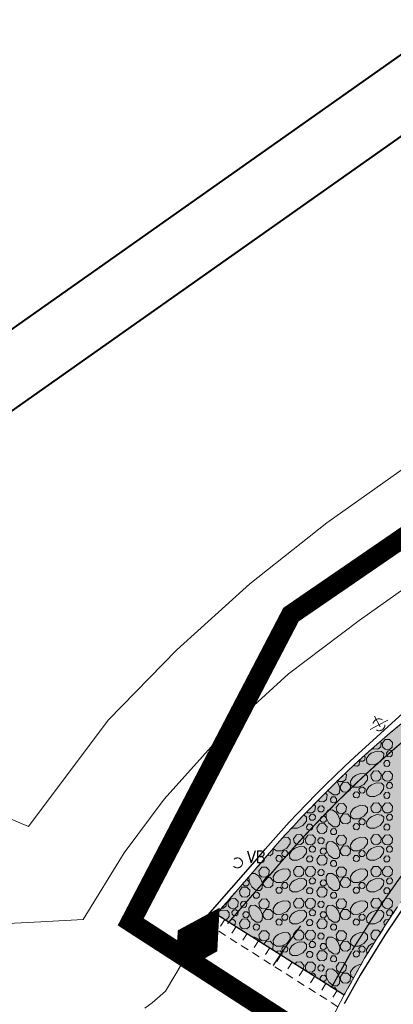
# Model space of a CAD drawing. Header units: metres. Extents: x 148425 to 149111, y 486065 to 486671.
# Tile 19 of 81: x 148519 to 148547, y 486322 to 486396. Entities that reach past the tile are written whole.
import ezdxf

# ---------------------------------------------------------------- set-up
doc = ezdxf.new("R2010")
doc.units = ezdxf.units.M
doc.header["$MEASUREMENT"] = 0
doc.linetypes.add('1-3 (0.10)', pattern=[4, 1, -3])
doc.linetypes.add('DGN Style 2', pattern=[1, 0.6, -0.4])
for name, color, linetype, lineweight in [('BWR-nieuw-belijning-1-3 streep dik 100', 51, '1-3 (0.10)', 0), ('BWR-verw-asfalt zagen_GV', 6, 'zaagsnede', 30), ('BWR-verw-drain ø 80', 60, 'drainagew', 30), ('BWR-verw-situatie', 214, 'DGN Style 2', 13), ('N-WE-VW-MARKERING_DREMPEL-G', 7, 'Continuous', 30), ('TOP-L-topo objecten vlak', 7, 'Continuous', 0), ('WVB-alg-onderhoek', 7, 'Continuous', 30), ('WVB-alg-werkgrens', 6, 'Continuous', 53), ('WVB-pen-dik 013', 1, 'Continuous', 0), ('WVB-raster-20%', 254, 'Continuous', 30)]:
    doc.layers.add(name, color=color, linetype=linetype, lineweight=lineweight)
doc.styles.add('Style-STANDARD', font='STANDARD.shx')
doc.styles.add('Style-WORKING', font='WORKING.shx')
doc.linetypes.add('drainagew', pattern='A,2.1,["V",Style-WORKING,S=0.700002,R=0,X=-0.228,Y=-0.367],2.9,-0.32,0.02,-0.32,0.4,-0.32,0.05,-0.32', length=6.75)
doc.linetypes.add('zaagsnede', pattern='A,-0.15,[15,dgnlstyle-CivielV8i.shx,S=0.002381,R=0,X=0,Y=0],-0.15', length=0.3)

# ---------------------------------------------------------------- blocks, each defined once
blk = doc.blocks.new('14_1')
at = {"color": 0, "linetype": 'ByBlock', "lineweight": -2}
blk.add_circle((0, 0), 0.25, dxfattribs=at)
at = {"color": 0, "linetype": 'ByBlock', "lineweight": -2, "style": 'Style-STANDARD'}
blk.add_text('VB', height=0.6, dxfattribs=at).set_placement((0.483, 0))
blk = doc.blocks.new('VMAST')
at = {"layer": 'BWR-verw-situatie'}
for p, q in [((0, 0), (0, 0.497)), ((-0.484, 0), (0.466, 0.001)), ((0, 0), (0, -0.503))]:
    blk.add_line(p, q, dxfattribs=at)
blk.add_circle((0, 0), 0.3, dxfattribs=at)

msp = doc.modelspace()

# ---------------------------------------------------------------- hatches: boundary and pattern name
at = {"layer": 'WVB-raster-20%', "linetype": 'Continuous', "lineweight": 0}
msp.add_hatch(color=256, dxfattribs=at).paths.add_polyline_path([(148533.282, 486328.506), (148542.896, 486322.419), (148542.892, 486322.421), (148544.421, 486325.181), (148546.054, 486327.762), (148546.882, 486329.013), (148547.738, 486330.245), (148548.621, 486331.456), (148549.521, 486332.632), (148550.449, 486333.789), (148551.401, 486334.925), (148552.377, 486336.041), (148553.375, 486337.138), (148554.393, 486338.216), (148555.43, 486339.275), (148556.497, 486340.325), (148557.585, 486341.355), (148558.694, 486342.365), (148559.822, 486343.352), (148560.969, 486344.318), (148562.134, 486345.261), (148563.317, 486346.181), (148564.517, 486347.077), (148573.278, 486353.429), (148578.585, 486357.139), (148574.733, 486362.601), (148561.632, 486353.285), (148552.063, 486346.543), (148550.539, 486345.454), (148549.684, 486344.812), (148548.837, 486344.158), (148548, 486343.493), (148547.171, 486342.817), (148546.351, 486342.13), (148545.54, 486341.432), (148544.74, 486340.724), (148543.949, 486340.006), (148543.217, 486339.324), (148542.494, 486338.632), (148541.78, 486337.931), (148541.074, 486337.222), (148540.377, 486336.504), (148539.687, 486335.78), (148539.072, 486335.12), (148538.464, 486334.454), (148537.863, 486333.781), (148537.269, 486333.103), (148536.681, 486332.418)], flags=0)

# ---------------------------------------------------------------- linework, layer by layer
at = {"layer": 'BWR-nieuw-belijning-1-3 streep dik 100', "color": 7, "const_width": 0.1, "flags": 128}
for points in [[(148577.949, 486358.049), (148572.634, 486354.333), (148563.859, 486347.971), (148562.644, 486347.064), (148561.444, 486346.131), (148560.262, 486345.174), (148559.099, 486344.194), (148557.955, 486343.193), (148556.83, 486342.168), (148555.726, 486341.124), (148554.644, 486340.059), (148553.593, 486338.985), (148552.561, 486337.893), (148551.549, 486336.78), (148550.558, 486335.647), (148549.591, 486334.493), (148548.647, 486333.317), (148547.732, 486332.12), (148546.834, 486330.889), (148545.963, 486329.636), (148545.122, 486328.365), (148543.483, 486325.774)], [(148534.12, 486327.778), (148537.521, 486331.692), (148538.108, 486332.376), (148538.694, 486333.046), (148539.288, 486333.71), (148539.888, 486334.367), (148540.495, 486335.019), (148541.177, 486335.735), (148541.866, 486336.444), (148542.562, 486337.143), (148543.267, 486337.835), (148543.979, 486338.517), (148544.7, 486339.189), (148545.481, 486339.897), (148546.27, 486340.596), (148547.069, 486341.284), (148547.878, 486341.961), (148548.696, 486342.628), (148549.521, 486343.284), (148550.356, 486343.929), (148551.195, 486344.559), (148552.708, 486345.64)], [(148543.451, 486325.719), (148541.921, 486322.959)]]:
    msp.add_lwpolyline(points, dxfattribs=at)
at = {"layer": 'BWR-verw-asfalt zagen_GV', "linetype": 'zaagsnede'}
msp.add_line((148533.282, 486328.506), (148542.896, 486322.419), dxfattribs=at)
at = {"layer": 'BWR-verw-drain ø 80', "linetype": 'drainagew', "ltscale": 2.5, "flags": 128}
for points in [[(148596.266, 486369.117), (148578.743, 486356.723), (148563.976, 486346.242), (148561.521, 486344.319), (148558.7, 486341.894), (148555.809, 486339.141), (148553.772, 486337.013), (148552.603, 486335.61), (148550.251, 486332.904), (148547.758, 486329.592), (148545.938, 486326.911), (148544.092, 486323.91), (148542.892, 486321.749)], [(148532.302, 486328.018), (148536.363, 486332.693), (148536.952, 486333.378), (148537.548, 486334.059), (148538.152, 486334.735), (148538.763, 486335.405), (148539.381, 486336.068), (148540.074, 486336.795), (148540.775, 486337.516), (148541.484, 486338.229), (148542.202, 486338.934), (148542.929, 486339.629), (148543.665, 486340.315), (148547.584, 486343.873)]]:
    msp.add_lwpolyline(points, dxfattribs=at)
at = {"layer": 'BWR-verw-situatie'}
for p, q in [((148533.282, 486328.506), (148532.707, 486327.686)), ((148533.282, 486328.506), (148542.896, 486322.419)), ((148542.419, 486321.537), (148532.707, 486327.686)), ((148533.914, 486328.106), (148533.379, 486327.261)), ((148534.759, 486327.571), (148534.224, 486326.726)), ((148535.604, 486327.036), (148535.069, 486326.191)), ((148536.449, 486326.501), (148535.914, 486325.656)), ((148537.294, 486325.966), (148536.759, 486325.121)), ((148538.138, 486325.431), (148537.603, 486324.586)), ((148538.983, 486324.896), (148538.448, 486324.051)), ((148544.421, 486325.181), (148542.892, 486322.421)), ((148539.828, 486324.361), (148539.293, 486323.517)), ((148540.673, 486323.826), (148540.138, 486322.982)), ((148541.518, 486323.292), (148540.983, 486322.447)), ((148542.363, 486322.757), (148541.828, 486321.912)), ((148542.892, 486322.421), (148542.606, 486321.907))]:
    msp.add_line(p, q, dxfattribs=at)
at = {"layer": 'BWR-verw-situatie', "flags": 128}
for points in [[(148544.421, 486325.181), (148546.054, 486327.762), (148546.882, 486329.013), (148547.738, 486330.245), (148548.621, 486331.456), (148549.521, 486332.632), (148550.449, 486333.789), (148551.401, 486334.925), (148552.377, 486336.041), (148553.375, 486337.138), (148554.393, 486338.216), (148555.43, 486339.275), (148556.497, 486340.325), (148557.585, 486341.355), (148558.694, 486342.365), (148559.822, 486343.352), (148560.969, 486344.318), (148562.134, 486345.261), (148563.317, 486346.181), (148564.517, 486347.077), (148573.278, 486353.429), (148578.585, 486357.139)], [(148552.063, 486346.543), (148550.539, 486345.454), (148549.684, 486344.812), (148548.837, 486344.158), (148548, 486343.493), (148547.171, 486342.817), (148546.351, 486342.13), (148545.54, 486341.432), (148544.74, 486340.724), (148543.949, 486340.006), (148543.217, 486339.324), (148542.494, 486338.632), (148541.78, 486337.931), (148541.074, 486337.222), (148540.377, 486336.504), (148539.687, 486335.78), (148539.072, 486335.12), (148538.464, 486334.454), (148537.863, 486333.781), (148537.269, 486333.103), (148536.681, 486332.418), (148533.282, 486328.506)]]:
    msp.add_lwpolyline(points, dxfattribs=at)
at = {"layer": 'N-WE-VW-MARKERING_DREMPEL-G', "const_width": 0.1, "flags": 128}
msp.add_lwpolyline([(148539.615, 486327.626, 0.012865), (148537.543, 486324.624)], format="xyb", dxfattribs=at)
at = {"layer": 'TOP-L-topo objecten vlak', "color": 7, "linetype": 'Continuous', "lineweight": 0}
for p, q in [((148940.022, 486670.511), (148425.361, 486307.159)), ((148940.022, 486670.511), (148425.361, 486307.159)), ((148940.022, 486670.511), (148425.361, 486307.159)), ((148533.282, 486328.506), (148532.707, 486327.686)), ((148542.892, 486322.421), (148542.606, 486321.907))]:
    msp.add_line(p, q, dxfattribs=at)
at = {"layer": 'TOP-L-topo objecten vlak', "color": 7, "linetype": 'Continuous', "lineweight": 0, "flags": 128}
for points in [[(148604.732, 486403.457), (148602.223, 486396.973), (148601.931, 486396.595), (148601.608, 486396.243), (148601.257, 486395.92), (148600.879, 486395.628), (148577.362, 486379.01), (148557.658, 486364.753), (148555.481, 486367.158), (148551.623, 486365.048), (148541.583, 486357.924)], [(148517.61, 486327.79), (148520.079, 486327.925), (148523.279, 486328.1), (148526.353, 486333.116), (148529.358, 486337.136), (148533.804, 486342.082), (148538.702, 486346.582), (148544.006, 486350.594), (148554.263, 486357.842), (148555.773, 486356.208), (148558.589, 486357.925), (148561.572, 486359.011), (148606.959, 486391.275)], [(148541.583, 486357.924), (148535.791, 486353.336), (148530.306, 486348.385), (148525.152, 486343.09), (148519.16, 486335.096), (148515.413, 486336.661)], [(148532.707, 486327.686), (148530.778, 486324.933), (148529.47, 486322.713), (148528.445, 486321.834), (148527.9, 486321.43)]]:
    msp.add_lwpolyline(points, dxfattribs=at)
at = {"layer": 'TOP-L-topo objecten vlak', "linetype": 'Continuous', "lineweight": 0, "flags": 128}
msp.add_lwpolyline([(148541.625, 486319.965), (148542.606, 486321.907)], dxfattribs=at)
at = {"layer": 'WVB-alg-onderhoek', "lineweight": 40, "ltscale": 500}
msp.add_line((148940.022, 486670.511), (148425.361, 486307.159), dxfattribs=at)
at = {"layer": 'WVB-alg-onderhoek', "lineweight": 40, "flags": 128}
msp.add_lwpolyline([(148601.941, 486074.385), (149104.348, 486429.086), (148938.821, 486663.542), (148436.414, 486308.842)], close=True, dxfattribs=at)
msp.add_lwpolyline([(148601.941, 486074.385), (149104.348, 486429.086), (148938.821, 486663.542), (148436.414, 486308.842)], close=True, dxfattribs=at)
msp.add_lwpolyline([(148601.941, 486074.385), (149104.348, 486429.086), (148938.821, 486663.542), (148436.414, 486308.842)], close=True, dxfattribs=at)
at = {"layer": 'WVB-alg-onderhoek', "lineweight": 40, "ltscale": 500}
msp.add_3dface([(148601.941, 486074.385), (149104.348, 486429.086), (148938.821, 486663.542), (148436.414, 486308.842)], dxfattribs=at)
at = {"layer": 'WVB-alg-werkgrens', "linetype": 'Continuous', "ltscale": 2.5, "const_width": 1.5, "flags": 128}
msp.add_lwpolyline([(148933.417, 486497.811), (148874.414, 486581.384), (148538.89, 486351.023), (148526.845, 486327.911), (148530.985, 486325.229), (148531.106, 486326.817), (148532.707, 486327.686), (148532.626, 486326.155), (148530.985, 486325.229), (148539.247, 486319.878), (148535.438, 486309.432), (148532.522, 486299.181), (148531.73, 486286.904), (148532.07, 486275.415), (148533.054, 486268.785), (148534.125, 486264.381), (148536.125, 486258.311), (148550.85, 486226.663)], close=True, dxfattribs=at)
at = {"layer": 'WVB-pen-dik 013'}
for p, q in [((148542.33, 486338.471), (148542.413, 486338.366)), ((148534.255, 486327.89), (148534.253, 486327.899)), ((148536.6, 486326.421), (148536.609, 486326.4)), ((148544.933, 486326.254), (148545.156, 486326.343)), ((148541.11, 486323.55), (148541.08, 486323.706))]:
    msp.add_line(p, q, dxfattribs=at)
at = {"layer": 'WVB-pen-dik 013', "flags": 128}
for points in [[(148545.75, 486341.326), (148545.963, 486341.624), (148546.298, 486341.644), (148546.53, 486341.401), (148546.495, 486341.064), (148546.288, 486340.891), (148545.958, 486340.914), (148545.803, 486341.066), (148545.75, 486341.326)], [(148545.599, 486341.483), (148545.665, 486341.414), (148545.633, 486341.076), (148545.425, 486340.904), (148545.093, 486340.929), (148545.035, 486340.985)], [(148544.379, 486340.396), (148544.465, 486340.306), (148544.443, 486340.101), (148544.318, 486339.999), (148544.12, 486340.014), (148544.042, 486340.09)], [(148544.933, 486340.609), (148545.328, 486340.766), (148545.688, 486340.734), (148545.86, 486340.569), (148545.853, 486340.279), (148545.593, 486339.944), (148545.19, 486339.744), (148544.81, 486339.739), (148544.595, 486339.889), (148544.578, 486340.194), (148544.753, 486340.461), (148544.95, 486340.619)], [(148546.058, 486340.601), (148546.183, 486340.784), (148546.385, 486340.794), (148546.525, 486340.649), (148546.503, 486340.444), (148546.378, 486340.341), (148546.18, 486340.356), (148546.085, 486340.446), (148546.058, 486340.601)], [(148543.959, 486340.015), (148544.028, 486339.941), (148544.008, 486339.739), (148543.885, 486339.634), (148543.685, 486339.651), (148543.628, 486339.707)], [(148545.858, 486339.861), (148545.985, 486340.041), (148546.185, 486340.054), (148546.325, 486339.909), (148546.303, 486339.704), (148546.18, 486339.599), (148545.98, 486339.616), (148545.888, 486339.706), (148545.858, 486339.861)], [(148542.959, 486339.077), (148543.058, 486338.974), (148543.023, 486338.636), (148542.815, 486338.464), (148542.485, 486338.486), (148542.415, 486338.555)], [(148543.715, 486338.921), (148544.108, 486339.079), (148544.47, 486339.046), (148544.64, 486338.881), (148544.635, 486338.589), (148544.373, 486338.256), (148543.97, 486338.056), (148543.593, 486338.049), (148543.378, 486338.201), (148543.36, 486338.504), (148543.533, 486338.774), (148543.733, 486338.931)], [(148544.888, 486338.946), (148545.098, 486339.246), (148545.435, 486339.264), (148545.665, 486339.021), (148545.633, 486338.684), (148545.425, 486338.511), (148545.093, 486338.536), (148544.938, 486338.689), (148544.888, 486338.946)], [(148545.75, 486338.934), (148545.963, 486339.231), (148546.298, 486339.251), (148546.53, 486339.009), (148546.495, 486338.671), (148546.288, 486338.499), (148545.958, 486338.521), (148545.803, 486338.674), (148545.75, 486338.934)], [(148542.403, 486338.384), (148542.56, 486337.991), (148542.525, 486337.629), (148542.365, 486337.459), (148542.073, 486337.464), (148541.74, 486337.726), (148541.685, 486337.836)], [(148542.583, 486338.106), (148542.793, 486338.406), (148543.128, 486338.424), (148543.36, 486338.181), (148543.328, 486337.844), (148543.12, 486337.671), (148542.788, 486337.696), (148542.633, 486337.849), (148542.583, 486338.106)], [(148543.998, 486337.869), (148544.125, 486338.046), (148544.325, 486338.059), (148544.465, 486337.914), (148544.443, 486337.709), (148544.318, 486337.606), (148544.12, 486337.621), (148544.028, 486337.711), (148543.998, 486337.869)], [(148544.933, 486338.216), (148545.328, 486338.374), (148545.688, 486338.341), (148545.86, 486338.176), (148545.853, 486337.886), (148545.593, 486337.551), (148545.19, 486337.351), (148544.81, 486337.346), (148544.595, 486337.496), (148544.578, 486337.801), (148544.753, 486338.069), (148544.95, 486338.226)], [(148546.058, 486338.209), (148546.183, 486338.391), (148546.385, 486338.401), (148546.525, 486338.256), (148546.503, 486338.051), (148546.378, 486337.949), (148546.18, 486337.964), (148546.085, 486338.054), (148546.058, 486338.209)], [(148541.463, 486337.613), (148541.603, 486337.466), (148541.57, 486337.129), (148541.363, 486336.956), (148541.03, 486336.981), (148540.933, 486337.077)], [(148541.855, 486337.134), (148541.983, 486337.314), (148542.183, 486337.324), (148542.323, 486337.179), (148542.303, 486336.976), (148542.178, 486336.871), (148541.98, 486336.886), (148541.885, 486336.976), (148541.855, 486337.134)], [(148543.563, 486337.504), (148543.69, 486337.684), (148543.89, 486337.696), (148544.028, 486337.549), (148544.008, 486337.346), (148543.885, 486337.241), (148543.685, 486337.259), (148543.593, 486337.349), (148543.563, 486337.504)], [(148545.858, 486337.469), (148545.985, 486337.649), (148546.185, 486337.661), (148546.325, 486337.516), (148546.303, 486337.311), (148546.18, 486337.206), (148545.98, 486337.224), (148545.888, 486337.314), (148545.858, 486337.469)], [(148540.608, 486336.742), (148540.728, 486336.616), (148540.693, 486336.279), (148540.485, 486336.106), (148540.155, 486336.129), (148540.085, 486336.198)], [(148540.905, 486336.446), (148541.033, 486336.626), (148541.233, 486336.639), (148541.373, 486336.494), (148541.35, 486336.289), (148541.228, 486336.184), (148541.028, 486336.201), (148540.935, 486336.291), (148540.905, 486336.446)], [(148542.278, 486336.506), (148542.49, 486336.804), (148542.825, 486336.824), (148543.058, 486336.581), (148543.023, 486336.244), (148542.815, 486336.071), (148542.485, 486336.094), (148542.33, 486336.246), (148542.278, 486336.506)], [(148543.715, 486336.529), (148544.108, 486336.686), (148544.47, 486336.654), (148544.64, 486336.489), (148544.635, 486336.196), (148544.373, 486335.864), (148543.97, 486335.664), (148543.593, 486335.656), (148543.378, 486335.809), (148543.36, 486336.111), (148543.533, 486336.381), (148543.733, 486336.539)], [(148544.888, 486336.554), (148545.098, 486336.854), (148545.435, 486336.871), (148545.665, 486336.629), (148545.633, 486336.291), (148545.425, 486336.119), (148545.093, 486336.144), (148544.938, 486336.296), (148544.888, 486336.554)], [(148545.75, 486336.541), (148545.963, 486336.839), (148546.298, 486336.859), (148546.53, 486336.616), (148546.495, 486336.279), (148546.288, 486336.106), (148545.958, 486336.129), (148545.803, 486336.281), (148545.75, 486336.541)], [(148539.851, 486335.952), (148539.885, 486335.949), (148540.058, 486335.784), (148540.05, 486335.494), (148539.79, 486335.159), (148539.388, 486334.959), (148539.008, 486334.954), (148538.954, 486334.991)], [(148540.255, 486335.816), (148540.38, 486335.999), (148540.583, 486336.009), (148540.723, 486335.864), (148540.7, 486335.659), (148540.575, 486335.556), (148540.378, 486335.571), (148540.283, 486335.661), (148540.255, 486335.816)], [(148541.08, 486335.669), (148541.208, 486335.849), (148541.408, 486335.859), (148541.548, 486335.714), (148541.528, 486335.511), (148541.403, 486335.406), (148541.205, 486335.421), (148541.11, 486335.511), (148541.08, 486335.669)], [(148542.403, 486335.991), (148542.56, 486335.599), (148542.525, 486335.236), (148542.365, 486335.066), (148542.073, 486335.071), (148541.74, 486335.334), (148541.538, 486335.736), (148541.533, 486336.114), (148541.685, 486336.329), (148541.985, 486336.346), (148542.255, 486336.174), (148542.413, 486335.974)], [(148542.583, 486335.714), (148542.793, 486336.014), (148543.128, 486336.031), (148543.36, 486335.789), (148543.328, 486335.451), (148543.12, 486335.279), (148542.788, 486335.304), (148542.633, 486335.456), (148542.583, 486335.714)], [(148543.998, 486335.476), (148544.125, 486335.654), (148544.325, 486335.666), (148544.465, 486335.521), (148544.443, 486335.316), (148544.318, 486335.214), (148544.12, 486335.229), (148544.028, 486335.319), (148543.998, 486335.476)], [(148544.933, 486335.824), (148545.328, 486335.981), (148545.688, 486335.949), (148545.86, 486335.784), (148545.853, 486335.494), (148545.593, 486335.159), (148545.19, 486334.959), (148544.81, 486334.954), (148544.595, 486335.104), (148544.578, 486335.409), (148544.753, 486335.676), (148544.95, 486335.834)], [(148546.058, 486335.816), (148546.183, 486335.999), (148546.385, 486336.009), (148546.525, 486335.864), (148546.503, 486335.659), (148546.378, 486335.556), (148546.18, 486335.571), (148546.085, 486335.661), (148546.058, 486335.816)], [(148540.055, 486335.076), (148540.183, 486335.256), (148540.383, 486335.269), (148540.523, 486335.124), (148540.5, 486334.919), (148540.378, 486334.814), (148540.178, 486334.831), (148540.085, 486334.921), (148540.055, 486335.076)], [(148540.825, 486334.999), (148541.035, 486335.299), (148541.373, 486335.316), (148541.603, 486335.074), (148541.57, 486334.736), (148541.363, 486334.564), (148541.03, 486334.589), (148540.875, 486334.741), (148540.825, 486334.999)], [(148541.855, 486334.741), (148541.983, 486334.921), (148542.183, 486334.931), (148542.323, 486334.786), (148542.303, 486334.584), (148542.178, 486334.479), (148541.98, 486334.494), (148541.885, 486334.584), (148541.855, 486334.741)], [(148543.563, 486335.111), (148543.69, 486335.291), (148543.89, 486335.304), (148544.028, 486335.156), (148544.008, 486334.954), (148543.885, 486334.849), (148543.685, 486334.866), (148543.593, 486334.956), (148543.563, 486335.111)], [(148545.858, 486335.076), (148545.985, 486335.256), (148546.185, 486335.269), (148546.325, 486335.124), (148546.303, 486334.919), (148546.18, 486334.814), (148545.98, 486334.831), (148545.888, 486334.921), (148545.858, 486335.076)], [(148538.32, 486334.292), (148538.668, 486334.261), (148538.838, 486334.096), (148538.833, 486333.804), (148538.57, 486333.471), (148538.168, 486333.271), (148537.79, 486333.264), (148537.575, 486333.416), (148537.573, 486333.451)], [(148539.085, 486334.161), (148539.295, 486334.461), (148539.633, 486334.479), (148539.863, 486334.236), (148539.83, 486333.899), (148539.623, 486333.726), (148539.29, 486333.751), (148539.135, 486333.904), (148539.085, 486334.161)], [(148539.948, 486334.149), (148540.16, 486334.446), (148540.495, 486334.466), (148540.728, 486334.224), (148540.693, 486333.886), (148540.485, 486333.714), (148540.155, 486333.736), (148540, 486333.889), (148539.948, 486334.149)], [(148540.905, 486334.054), (148541.033, 486334.234), (148541.233, 486334.246), (148541.373, 486334.101), (148541.35, 486333.896), (148541.228, 486333.791), (148541.028, 486333.809), (148540.935, 486333.899), (148540.905, 486334.054)], [(148542.278, 486334.114), (148542.49, 486334.411), (148542.825, 486334.431), (148543.058, 486334.189), (148543.023, 486333.851), (148542.815, 486333.679), (148542.485, 486333.701), (148542.33, 486333.854), (148542.278, 486334.114)], [(148543.715, 486334.136), (148544.108, 486334.294), (148544.47, 486334.261), (148544.64, 486334.096), (148544.635, 486333.804), (148544.373, 486333.471), (148543.97, 486333.271), (148543.593, 486333.264), (148543.378, 486333.416), (148543.36, 486333.719), (148543.533, 486333.989), (148543.733, 486334.146)], [(148544.888, 486334.161), (148545.098, 486334.461), (148545.435, 486334.479), (148545.665, 486334.236), (148545.633, 486333.899), (148545.425, 486333.726), (148545.093, 486333.751), (148544.938, 486333.904), (148544.888, 486334.161)], [(148545.75, 486334.149), (148545.963, 486334.446), (148546.298, 486334.466), (148546.53, 486334.224), (148546.495, 486333.886), (148546.288, 486333.714), (148545.958, 486333.736), (148545.803, 486333.889), (148545.75, 486334.149)], [(148539.13, 486333.431), (148539.525, 486333.589), (148539.885, 486333.556), (148540.058, 486333.391), (148540.05, 486333.101), (148539.79, 486332.766), (148539.388, 486332.566), (148539.008, 486332.561), (148538.793, 486332.711), (148538.775, 486333.016), (148538.95, 486333.284), (148539.148, 486333.441)], [(148540.255, 486333.424), (148540.38, 486333.606), (148540.583, 486333.616), (148540.723, 486333.471), (148540.7, 486333.266), (148540.575, 486333.164), (148540.378, 486333.179), (148540.283, 486333.269), (148540.255, 486333.424)], [(148541.08, 486333.276), (148541.208, 486333.456), (148541.408, 486333.466), (148541.548, 486333.321), (148541.528, 486333.119), (148541.403, 486333.014), (148541.205, 486333.029), (148541.11, 486333.119), (148541.08, 486333.276)], [(148542.403, 486333.599), (148542.56, 486333.206), (148542.525, 486332.844), (148542.365, 486332.674), (148542.073, 486332.679), (148541.74, 486332.941), (148541.538, 486333.344), (148541.533, 486333.721), (148541.685, 486333.936), (148541.985, 486333.954), (148542.255, 486333.781), (148542.413, 486333.581)], [(148542.583, 486333.321), (148542.793, 486333.621), (148543.128, 486333.639), (148543.36, 486333.396), (148543.328, 486333.059), (148543.12, 486332.886), (148542.788, 486332.911), (148542.633, 486333.064), (148542.583, 486333.321)], [(148544.933, 486333.431), (148545.328, 486333.589), (148545.688, 486333.556), (148545.86, 486333.391), (148545.853, 486333.101), (148545.593, 486332.766), (148545.19, 486332.566), (148544.81, 486332.561), (148544.595, 486332.711), (148544.578, 486333.016), (148544.753, 486333.284), (148544.95, 486333.441)], [(148546.058, 486333.424), (148546.183, 486333.606), (148546.385, 486333.616), (148546.525, 486333.471), (148546.503, 486333.266), (148546.378, 486333.164), (148546.18, 486333.179), (148546.085, 486333.269), (148546.058, 486333.424)], [(148537.541, 486333.414), (148537.558, 486333.396), (148537.525, 486333.059), (148537.318, 486332.886), (148537.097, 486332.903)], [(148537.76, 486332.719), (148537.888, 486332.899), (148538.088, 486332.911), (148538.225, 486332.764), (148538.205, 486332.561), (148538.083, 486332.456), (148537.883, 486332.474), (148537.79, 486332.564), (148537.76, 486332.719)], [(148538.195, 486333.084), (148538.323, 486333.261), (148538.523, 486333.274), (148538.663, 486333.129), (148538.64, 486332.924), (148538.515, 486332.821), (148538.318, 486332.836), (148538.225, 486332.926), (148538.195, 486333.084)], [(148540.055, 486332.684), (148540.183, 486332.864), (148540.383, 486332.876), (148540.523, 486332.731), (148540.5, 486332.526), (148540.378, 486332.421), (148540.178, 486332.439), (148540.085, 486332.529), (148540.055, 486332.684)], [(148540.825, 486332.606), (148541.035, 486332.906), (148541.373, 486332.924), (148541.603, 486332.681), (148541.57, 486332.344), (148541.363, 486332.171), (148541.03, 486332.196), (148540.875, 486332.349), (148540.825, 486332.606)], [(148543.563, 486332.719), (148543.69, 486332.899), (148543.89, 486332.911), (148544.028, 486332.764), (148544.008, 486332.561), (148543.885, 486332.456), (148543.685, 486332.474), (148543.593, 486332.564), (148543.563, 486332.719)], [(148543.998, 486333.084), (148544.125, 486333.261), (148544.325, 486333.274), (148544.465, 486333.129), (148544.443, 486332.924), (148544.318, 486332.821), (148544.12, 486332.836), (148544.028, 486332.926), (148543.998, 486333.084)], [(148545.858, 486332.684), (148545.985, 486332.864), (148546.185, 486332.876), (148546.325, 486332.731), (148546.303, 486332.526), (148546.18, 486332.421), (148545.98, 486332.439), (148545.888, 486332.529), (148545.858, 486332.684)], [(148536.503, 486332.213), (148536.5, 486332.191), (148536.439, 486332.139)], [(148536.475, 486331.721), (148536.688, 486332.019), (148537.023, 486332.039), (148537.255, 486331.796), (148537.22, 486331.459), (148537.013, 486331.286), (148536.683, 486331.309), (148536.528, 486331.461), (148536.475, 486331.721)], [(148539.085, 486331.769), (148539.295, 486332.069), (148539.633, 486332.086), (148539.863, 486331.844), (148539.83, 486331.506), (148539.623, 486331.334), (148539.29, 486331.359), (148539.135, 486331.511), (148539.085, 486331.769)], [(148539.948, 486331.756), (148540.16, 486332.054), (148540.495, 486332.074), (148540.728, 486331.831), (148540.693, 486331.494), (148540.485, 486331.321), (148540.155, 486331.344), (148540, 486331.496), (148539.948, 486331.756)], [(148541.855, 486332.349), (148541.983, 486332.529), (148542.183, 486332.539), (148542.323, 486332.394), (148542.303, 486332.191), (148542.178, 486332.086), (148541.98, 486332.101), (148541.885, 486332.191), (148541.855, 486332.349)], [(148542.278, 486331.721), (148542.49, 486332.019), (148542.825, 486332.039), (148543.058, 486331.796), (148543.023, 486331.459), (148542.815, 486331.286), (148542.485, 486331.309), (148542.33, 486331.461), (148542.278, 486331.721)], [(148544.888, 486331.769), (148545.098, 486332.069), (148545.435, 486332.086), (148545.665, 486331.844), (148545.633, 486331.506), (148545.425, 486331.334), (148545.093, 486331.359), (148544.938, 486331.511), (148544.888, 486331.769)], [(148545.75, 486331.756), (148545.963, 486332.054), (148546.298, 486332.074), (148546.53, 486331.831), (148546.495, 486331.494), (148546.288, 486331.321), (148545.958, 486331.344), (148545.803, 486331.496), (148545.75, 486331.756)], [(148536.6, 486331.206), (148536.758, 486330.814), (148536.723, 486330.451), (148536.563, 486330.281), (148536.27, 486330.286), (148535.938, 486330.549), (148535.735, 486330.951), (148535.731, 486331.324)], [(148535.923, 486331.546), (148536.183, 486331.561), (148536.453, 486331.389), (148536.61, 486331.189)], [(148536.78, 486330.929), (148536.99, 486331.229), (148537.325, 486331.246), (148537.558, 486331.004), (148537.525, 486330.666), (148537.318, 486330.494), (148536.985, 486330.519), (148536.83, 486330.671), (148536.78, 486330.929)], [(148537.913, 486331.744), (148538.305, 486331.901), (148538.668, 486331.869), (148538.838, 486331.704), (148538.833, 486331.411), (148538.57, 486331.079), (148538.168, 486330.879), (148537.79, 486330.871), (148537.575, 486331.024), (148537.558, 486331.326), (148537.73, 486331.596), (148537.93, 486331.754)], [(148540.255, 486331.031), (148540.38, 486331.214), (148540.583, 486331.224), (148540.723, 486331.079), (148540.7, 486330.874), (148540.575, 486330.771), (148540.378, 486330.786), (148540.283, 486330.876), (148540.255, 486331.031)], [(148540.905, 486331.661), (148541.033, 486331.841), (148541.233, 486331.854), (148541.373, 486331.709), (148541.35, 486331.504), (148541.228, 486331.399), (148541.028, 486331.416), (148540.935, 486331.506), (148540.905, 486331.661)], [(148542.403, 486331.206), (148542.56, 486330.814), (148542.525, 486330.451), (148542.365, 486330.281), (148542.073, 486330.286), (148541.74, 486330.549), (148541.538, 486330.951), (148541.533, 486331.329), (148541.685, 486331.544), (148541.985, 486331.561), (148542.255, 486331.389), (148542.413, 486331.189)], [(148542.583, 486330.929), (148542.793, 486331.229), (148543.128, 486331.246), (148543.36, 486331.004), (148543.328, 486330.666), (148543.12, 486330.494), (148542.788, 486330.519), (148542.633, 486330.671), (148542.583, 486330.929)], [(148543.715, 486331.744), (148544.108, 486331.901), (148544.47, 486331.869), (148544.64, 486331.704), (148544.635, 486331.411), (148544.373, 486331.079), (148543.97, 486330.879), (148543.593, 486330.871), (148543.378, 486331.024), (148543.36, 486331.326), (148543.533, 486331.596), (148543.733, 486331.754)], [(148546.058, 486331.031), (148546.183, 486331.214), (148546.385, 486331.224), (148546.525, 486331.079), (148546.503, 486330.874), (148546.378, 486330.771), (148546.18, 486330.786), (148546.085, 486330.876), (148546.058, 486331.031)], [(148535.023, 486330.214), (148535.233, 486330.514), (148535.57, 486330.531), (148535.8, 486330.289), (148535.768, 486329.951), (148535.56, 486329.779), (148535.228, 486329.804), (148535.073, 486329.956), (148535.023, 486330.214)], [(148535.509, 486331.069), (148535.605, 486331.074), (148535.745, 486330.929), (148535.725, 486330.726), (148535.6, 486330.621), (148535.403, 486330.636), (148535.308, 486330.726), (148535.291, 486330.818)], [(148537.76, 486330.326), (148537.888, 486330.506), (148538.088, 486330.519), (148538.225, 486330.371), (148538.205, 486330.169), (148538.083, 486330.064), (148537.883, 486330.081), (148537.79, 486330.171), (148537.76, 486330.326)], [(148538.195, 486330.691), (148538.323, 486330.869), (148538.523, 486330.881), (148538.663, 486330.736), (148538.64, 486330.531), (148538.515, 486330.429), (148538.318, 486330.444), (148538.225, 486330.534), (148538.195, 486330.691)], [(148539.13, 486331.039), (148539.525, 486331.196), (148539.885, 486331.164), (148540.058, 486330.999), (148540.05, 486330.709), (148539.79, 486330.374), (148539.388, 486330.174), (148539.008, 486330.169), (148538.793, 486330.319), (148538.775, 486330.624), (148538.95, 486330.891), (148539.148, 486331.049)], [(148540.055, 486330.291), (148540.183, 486330.471), (148540.383, 486330.484), (148540.523, 486330.339), (148540.5, 486330.134), (148540.378, 486330.029), (148540.178, 486330.046), (148540.085, 486330.136), (148540.055, 486330.291)], [(148540.825, 486330.214), (148541.035, 486330.514), (148541.373, 486330.531), (148541.603, 486330.289), (148541.57, 486329.951), (148541.363, 486329.779), (148541.03, 486329.804), (148540.875, 486329.956), (148540.825, 486330.214)], [(148541.08, 486330.884), (148541.208, 486331.064), (148541.408, 486331.074), (148541.548, 486330.929), (148541.528, 486330.726), (148541.403, 486330.621), (148541.205, 486330.636), (148541.11, 486330.726), (148541.08, 486330.884)], [(148543.563, 486330.326), (148543.69, 486330.506), (148543.89, 486330.519), (148544.028, 486330.371), (148544.008, 486330.169), (148543.885, 486330.064), (148543.685, 486330.081), (148543.593, 486330.171), (148543.563, 486330.326)], [(148543.998, 486330.691), (148544.125, 486330.869), (148544.325, 486330.881), (148544.465, 486330.736), (148544.443, 486330.531), (148544.318, 486330.429), (148544.12, 486330.444), (148544.028, 486330.534), (148543.998, 486330.691)], [(148544.933, 486331.039), (148545.328, 486331.196), (148545.688, 486331.164), (148545.86, 486330.999), (148545.853, 486330.709), (148545.593, 486330.374), (148545.19, 486330.174), (148544.81, 486330.169), (148544.595, 486330.319), (148544.578, 486330.624), (148544.753, 486330.891), (148544.95, 486331.049)], [(148545.858, 486330.291), (148545.985, 486330.471), (148546.185, 486330.484), (148546.325, 486330.339), (148546.303, 486330.134), (148546.18, 486330.029), (148545.98, 486330.046), (148545.888, 486330.136), (148545.858, 486330.291)], [(148534.698, 486330.136), (148534.698, 486330.134), (148534.691, 486330.127)], [(148536.053, 486329.956), (148536.18, 486330.136), (148536.38, 486330.146), (148536.52, 486330.001), (148536.5, 486329.799), (148536.375, 486329.694), (148536.178, 486329.709), (148536.083, 486329.799), (148536.053, 486329.956)], [(148541.855, 486329.956), (148541.983, 486330.136), (148542.183, 486330.146), (148542.323, 486330.001), (148542.303, 486329.799), (148542.178, 486329.694), (148541.98, 486329.709), (148541.885, 486329.799), (148541.855, 486329.956)], [(148534.055, 486329.396), (148534.028, 486329.114), (148533.82, 486328.941), (148533.67, 486328.952)], [(148534.145, 486329.364), (148534.358, 486329.661), (148534.693, 486329.681), (148534.925, 486329.439), (148534.89, 486329.101), (148534.683, 486328.929), (148534.353, 486328.951), (148534.198, 486329.104), (148534.145, 486329.364)], [(148535.103, 486329.269), (148535.23, 486329.449), (148535.43, 486329.461), (148535.57, 486329.316), (148535.548, 486329.111), (148535.425, 486329.006), (148535.225, 486329.024), (148535.133, 486329.114), (148535.103, 486329.269)], [(148536.6, 486328.814), (148536.758, 486328.421), (148536.723, 486328.059), (148536.563, 486327.889), (148536.27, 486327.894), (148535.938, 486328.156), (148535.735, 486328.559), (148535.73, 486328.936), (148535.883, 486329.151), (148536.183, 486329.169), (148536.453, 486328.996), (148536.61, 486328.796)], [(148536.475, 486329.329), (148536.688, 486329.626), (148537.023, 486329.646), (148537.255, 486329.404), (148537.22, 486329.066), (148537.013, 486328.894), (148536.683, 486328.916), (148536.528, 486329.069), (148536.475, 486329.329)], [(148537.913, 486329.351), (148538.305, 486329.509), (148538.668, 486329.476), (148538.838, 486329.311), (148538.833, 486329.019), (148538.57, 486328.686), (148538.168, 486328.486), (148537.79, 486328.479), (148537.575, 486328.631), (148537.558, 486328.934), (148537.73, 486329.204), (148537.93, 486329.361)], [(148539.085, 486329.376), (148539.295, 486329.676), (148539.633, 486329.694), (148539.863, 486329.451), (148539.83, 486329.114), (148539.623, 486328.941), (148539.29, 486328.966), (148539.135, 486329.119), (148539.085, 486329.376)], [(148539.948, 486329.364), (148540.16, 486329.661), (148540.495, 486329.681), (148540.728, 486329.439), (148540.693, 486329.101), (148540.485, 486328.929), (148540.155, 486328.951), (148540, 486329.104), (148539.948, 486329.363)], [(148540.905, 486329.269), (148541.033, 486329.449), (148541.233, 486329.461), (148541.373, 486329.316), (148541.35, 486329.111), (148541.228, 486329.006), (148541.028, 486329.024), (148540.935, 486329.114), (148540.905, 486329.269)], [(148542.403, 486328.814), (148542.56, 486328.421), (148542.525, 486328.059), (148542.365, 486327.889), (148542.073, 486327.894), (148541.74, 486328.156), (148541.538, 486328.559), (148541.533, 486328.936), (148541.685, 486329.151), (148541.985, 486329.169), (148542.255, 486328.996), (148542.413, 486328.796)], [(148542.278, 486329.329), (148542.49, 486329.626), (148542.825, 486329.646), (148543.058, 486329.404), (148543.023, 486329.066), (148542.815, 486328.894), (148542.485, 486328.916), (148542.33, 486329.069), (148542.278, 486329.329)], [(148543.715, 486329.351), (148544.108, 486329.509), (148544.47, 486329.476), (148544.64, 486329.311), (148544.635, 486329.019), (148544.373, 486328.686), (148543.97, 486328.486), (148543.593, 486328.479), (148543.378, 486328.631), (148543.36, 486328.934), (148543.533, 486329.204), (148543.733, 486329.361)], [(148544.888, 486329.376), (148545.098, 486329.676), (148545.435, 486329.694), (148545.665, 486329.451), (148545.633, 486329.114), (148545.425, 486328.941), (148545.093, 486328.966), (148544.938, 486329.119), (148544.888, 486329.376)], [(148545.75, 486329.364), (148545.963, 486329.661), (148546.298, 486329.681), (148546.53, 486329.439), (148546.495, 486329.101), (148546.288, 486328.929), (148545.958, 486328.951), (148545.803, 486329.104), (148545.75, 486329.364)], [(148533.444, 486328.692), (148533.723, 486328.804), (148534.083, 486328.771), (148534.255, 486328.606), (148534.248, 486328.316), (148534.029, 486328.033)], [(148534.453, 486328.639), (148534.578, 486328.821), (148534.78, 486328.831), (148534.92, 486328.686), (148534.898, 486328.481), (148534.773, 486328.379), (148534.575, 486328.394), (148534.48, 486328.484), (148534.453, 486328.639)], [(148535.278, 486328.491), (148535.405, 486328.671), (148535.605, 486328.681), (148535.745, 486328.536), (148535.725, 486328.334), (148535.6, 486328.229), (148535.403, 486328.244), (148535.308, 486328.334), (148535.278, 486328.491)], [(148536.78, 486328.536), (148536.99, 486328.836), (148537.325, 486328.854), (148537.558, 486328.611), (148537.525, 486328.274), (148537.318, 486328.101), (148536.985, 486328.126), (148536.83, 486328.279), (148536.78, 486328.536)], [(148538.195, 486328.299), (148538.323, 486328.476), (148538.523, 486328.489), (148538.663, 486328.344), (148538.64, 486328.139), (148538.515, 486328.036), (148538.318, 486328.051), (148538.225, 486328.141), (148538.195, 486328.299)], [(148539.13, 486328.646), (148539.525, 486328.804), (148539.885, 486328.771), (148540.058, 486328.606), (148540.05, 486328.316), (148539.79, 486327.981), (148539.388, 486327.781), (148539.008, 486327.776), (148538.793, 486327.926), (148538.775, 486328.231), (148538.95, 486328.499), (148539.148, 486328.656)], [(148540.255, 486328.639), (148540.38, 486328.821), (148540.583, 486328.831), (148540.723, 486328.686), (148540.7, 486328.481), (148540.575, 486328.379), (148540.378, 486328.394), (148540.283, 486328.484), (148540.255, 486328.639)], [(148541.08, 486328.491), (148541.208, 486328.671), (148541.408, 486328.681), (148541.548, 486328.536), (148541.528, 486328.334), (148541.403, 486328.229), (148541.205, 486328.244), (148541.11, 486328.334), (148541.08, 486328.491)], [(148542.583, 486328.536), (148542.793, 486328.836), (148543.128, 486328.854), (148543.36, 486328.611), (148543.328, 486328.274), (148543.12, 486328.101), (148542.788, 486328.126), (148542.633, 486328.279), (148542.583, 486328.536)], [(148543.998, 486328.299), (148544.125, 486328.476), (148544.325, 486328.489), (148544.465, 486328.344), (148544.443, 486328.139), (148544.318, 486328.036), (148544.12, 486328.051), (148544.028, 486328.141), (148543.998, 486328.299)], [(148544.933, 486328.646), (148545.328, 486328.804), (148545.688, 486328.771), (148545.86, 486328.606), (148545.853, 486328.316), (148545.593, 486327.981), (148545.19, 486327.781), (148544.81, 486327.776), (148544.595, 486327.926), (148544.578, 486328.231), (148544.753, 486328.499), (148544.95, 486328.656)], [(148546.058, 486328.639), (148546.183, 486328.821), (148546.385, 486328.831), (148546.525, 486328.686), (148546.503, 486328.481), (148546.378, 486328.379), (148546.18, 486328.394), (148546.085, 486328.484), (148546.058, 486328.639)], [(148534.253, 486327.899), (148534.38, 486328.079), (148534.58, 486328.091), (148534.72, 486327.946), (148534.698, 486327.741), (148534.61, 486327.665)], [(148535.023, 486327.821), (148535.233, 486328.121), (148535.57, 486328.139), (148535.8, 486327.896), (148535.768, 486327.559), (148535.56, 486327.386), (148535.228, 486327.411), (148535.073, 486327.564), (148535.023, 486327.821)], [(148536.053, 486327.564), (148536.18, 486327.744), (148536.38, 486327.754), (148536.52, 486327.609), (148536.5, 486327.406), (148536.375, 486327.301), (148536.178, 486327.316), (148536.083, 486327.406), (148536.053, 486327.564)], [(148537.76, 486327.934), (148537.888, 486328.114), (148538.088, 486328.126), (148538.225, 486327.979), (148538.205, 486327.776), (148538.083, 486327.671), (148537.883, 486327.689), (148537.79, 486327.779), (148537.76, 486327.934)], [(148540.055, 486327.899), (148540.183, 486328.079), (148540.383, 486328.091), (148540.523, 486327.946), (148540.5, 486327.741), (148540.378, 486327.636), (148540.178, 486327.654), (148540.085, 486327.744), (148540.055, 486327.899)], [(148540.825, 486327.821), (148541.035, 486328.121), (148541.373, 486328.139), (148541.603, 486327.896), (148541.57, 486327.559), (148541.363, 486327.386), (148541.03, 486327.411), (148540.875, 486327.564), (148540.825, 486327.821)], [(148541.855, 486327.564), (148541.983, 486327.744), (148542.183, 486327.754), (148542.323, 486327.609), (148542.303, 486327.406), (148542.178, 486327.301), (148541.98, 486327.316), (148541.885, 486327.406), (148541.855, 486327.564)], [(148543.563, 486327.934), (148543.69, 486328.114), (148543.89, 486328.126), (148544.028, 486327.979), (148544.008, 486327.776), (148543.885, 486327.671), (148543.685, 486327.689), (148543.593, 486327.779), (148543.563, 486327.934)], [(148545.858, 486327.899), (148545.985, 486328.079), (148546.185, 486328.091), (148546.237, 486328.038)], [(148545.985, 486327.653), (148545.98, 486327.654), (148545.888, 486327.744), (148545.858, 486327.899)], [(148536.029, 486326.767), (148536.183, 486326.776), (148536.453, 486326.604), (148536.61, 486326.404)], [(148536.475, 486326.936), (148536.688, 486327.234), (148537.023, 486327.254), (148537.255, 486327.011), (148537.22, 486326.674), (148537.013, 486326.501), (148536.683, 486326.524), (148536.528, 486326.676), (148536.475, 486326.936)], [(148537.913, 486326.959), (148538.305, 486327.116), (148538.668, 486327.084), (148538.838, 486326.919), (148538.833, 486326.626), (148538.57, 486326.294), (148538.168, 486326.094), (148537.79, 486326.086), (148537.575, 486326.239), (148537.558, 486326.541), (148537.73, 486326.811), (148537.93, 486326.969)], [(148539.085, 486326.984), (148539.295, 486327.284), (148539.633, 486327.301), (148539.863, 486327.059), (148539.83, 486326.721), (148539.623, 486326.549), (148539.29, 486326.574), (148539.135, 486326.726), (148539.085, 486326.984)], [(148539.948, 486326.971), (148540.16, 486327.269), (148540.495, 486327.289), (148540.728, 486327.046), (148540.693, 486326.709), (148540.485, 486326.536), (148540.155, 486326.559), (148540, 486326.711), (148539.948, 486326.971)], [(148540.905, 486326.876), (148541.033, 486327.056), (148541.233, 486327.069), (148541.373, 486326.924), (148541.35, 486326.719), (148541.228, 486326.614), (148541.028, 486326.631), (148540.935, 486326.721), (148540.905, 486326.876)], [(148542.403, 486326.421), (148542.56, 486326.029), (148542.525, 486325.666), (148542.365, 486325.496), (148542.073, 486325.501), (148541.74, 486325.764), (148541.538, 486326.166), (148541.533, 486326.544), (148541.685, 486326.759), (148541.985, 486326.776), (148542.255, 486326.604), (148542.413, 486326.404)], [(148542.278, 486326.936), (148542.49, 486327.234), (148542.825, 486327.254), (148543.058, 486327.011), (148543.023, 486326.674), (148542.815, 486326.501), (148542.485, 486326.524), (148542.33, 486326.676), (148542.278, 486326.936)], [(148543.715, 486326.959), (148544.108, 486327.116), (148544.47, 486327.084), (148544.64, 486326.919), (148544.635, 486326.626), (148544.373, 486326.294), (148543.97, 486326.094), (148543.593, 486326.086), (148543.378, 486326.239), (148543.36, 486326.541), (148543.533, 486326.811), (148543.733, 486326.969)], [(148544.888, 486326.984), (148545.098, 486327.284), (148545.435, 486327.301), (148545.632, 486327.094)], [(148545.293, 486326.559), (148545.093, 486326.574), (148544.938, 486326.726), (148544.888, 486326.984)], [(148536.852, 486326.246), (148536.99, 486326.444), (148537.325, 486326.461), (148537.558, 486326.219), (148537.525, 486325.881), (148537.483, 486325.846)], [(148538.195, 486325.906), (148538.323, 486326.084), (148538.523, 486326.096), (148538.663, 486325.951), (148538.64, 486325.746), (148538.515, 486325.644), (148538.318, 486325.659), (148538.225, 486325.749), (148538.195, 486325.906)], [(148539.13, 486326.254), (148539.525, 486326.411), (148539.885, 486326.379), (148540.058, 486326.214), (148540.05, 486325.924), (148539.79, 486325.589), (148539.388, 486325.389), (148539.008, 486325.384), (148538.793, 486325.534), (148538.775, 486325.839), (148538.95, 486326.106), (148539.148, 486326.264)], [(148540.255, 486326.246), (148540.38, 486326.429), (148540.583, 486326.439), (148540.723, 486326.294), (148540.7, 486326.089), (148540.575, 486325.986), (148540.378, 486326.001), (148540.283, 486326.091), (148540.255, 486326.246)], [(148541.08, 486326.099), (148541.208, 486326.279), (148541.408, 486326.289), (148541.548, 486326.144), (148541.528, 486325.941), (148541.403, 486325.836), (148541.205, 486325.851), (148541.11, 486325.941), (148541.08, 486326.099)], [(148542.583, 486326.144), (148542.793, 486326.444), (148543.128, 486326.461), (148543.36, 486326.219), (148543.328, 486325.881), (148543.12, 486325.709), (148542.788, 486325.734), (148542.633, 486325.886), (148542.583, 486326.144)], [(148543.998, 486325.906), (148544.125, 486326.084), (148544.325, 486326.096), (148544.465, 486325.951), (148544.443, 486325.746), (148544.318, 486325.644), (148544.12, 486325.659), (148544.028, 486325.749), (148543.998, 486325.906)], [(148544.63, 486325.51), (148544.595, 486325.534), (148544.578, 486325.839), (148544.753, 486326.106), (148544.95, 486326.264)], [(148537.824, 486325.63), (148537.888, 486325.721), (148538.088, 486325.734), (148538.225, 486325.586), (148538.206, 486325.389)], [(148540.055, 486325.506), (148540.183, 486325.686), (148540.383, 486325.699), (148540.523, 486325.554), (148540.5, 486325.349), (148540.378, 486325.244), (148540.178, 486325.261), (148540.085, 486325.351), (148540.055, 486325.506)], [(148540.825, 486325.429), (148541.035, 486325.729), (148541.373, 486325.746), (148541.603, 486325.504), (148541.57, 486325.166), (148541.363, 486324.994), (148541.03, 486325.019), (148540.875, 486325.171), (148540.825, 486325.429)], [(148541.855, 486325.171), (148541.983, 486325.351), (148542.183, 486325.361), (148542.323, 486325.216), (148542.303, 486325.014), (148542.178, 486324.909), (148541.98, 486324.924), (148541.885, 486325.014), (148541.855, 486325.171)], [(148543.563, 486325.541), (148543.69, 486325.721), (148543.89, 486325.734), (148544.028, 486325.586), (148544.008, 486325.384), (148543.885, 486325.279), (148543.685, 486325.296), (148543.593, 486325.386), (148543.563, 486325.541)], [(148539.202, 486324.758), (148539.295, 486324.891), (148539.633, 486324.909), (148539.863, 486324.666), (148539.833, 486324.358)], [(148539.948, 486324.579), (148540.16, 486324.876), (148540.495, 486324.896), (148540.728, 486324.654), (148540.693, 486324.316), (148540.485, 486324.144), (148540.155, 486324.166), (148540, 486324.319), (148539.948, 486324.579)], [(148540.905, 486324.484), (148541.033, 486324.664), (148541.233, 486324.676), (148541.373, 486324.531), (148541.35, 486324.326), (148541.228, 486324.221), (148541.028, 486324.239), (148540.935, 486324.329), (148540.905, 486324.484)], [(148542.278, 486324.544), (148542.49, 486324.841), (148542.825, 486324.861), (148543.058, 486324.619), (148543.023, 486324.281), (148542.815, 486324.109), (148542.485, 486324.131), (148542.33, 486324.284), (148542.278, 486324.544)], [(148543.597, 486323.694), (148543.593, 486323.694), (148543.378, 486323.846), (148543.36, 486324.149), (148543.533, 486324.419), (148543.733, 486324.576)], [(148543.715, 486324.566), (148544.108, 486324.724), (148544.165, 486324.718)], [(148540.369, 486324.019), (148540.38, 486324.036), (148540.583, 486324.046), (148540.723, 486323.901), (148540.712, 486323.802)], [(148541.08, 486323.706), (148541.208, 486323.886), (148541.408, 486323.896), (148541.548, 486323.751), (148541.528, 486323.549), (148541.403, 486323.444), (148541.261, 486323.454)], [(148542.403, 486324.029), (148542.56, 486323.636), (148542.525, 486323.274), (148542.365, 486323.104), (148542.073, 486323.109), (148541.74, 486323.371), (148541.538, 486323.774), (148541.533, 486324.151), (148541.685, 486324.366), (148541.985, 486324.384), (148542.255, 486324.211), (148542.413, 486324.011)], [(148542.583, 486323.751), (148542.793, 486324.051), (148543.128, 486324.069), (148543.36, 486323.826), (148543.328, 486323.489), (148543.12, 486323.316), (148542.788, 486323.341), (148542.633, 486323.494), (148542.583, 486323.751)], [(148542.04, 486322.961), (148542.183, 486322.969), (148542.323, 486322.824), (148542.319, 486322.784)], [(148542.819, 486322.468), (148542.825, 486322.469), (148542.837, 486322.456)]]:
    msp.add_lwpolyline(points, dxfattribs=at)
at = {"layer": 'WVB-raster-20%', "linetype": 'Continuous', "lineweight": 0, "flags": 128}
msp.add_lwpolyline([(148547.171, 486342.817), (148546.351, 486342.13), (148545.54, 486341.432), (148544.74, 486340.724), (148543.949, 486340.006), (148543.217, 486339.324), (148542.494, 486338.632), (148541.78, 486337.931), (148541.074, 486337.222), (148540.377, 486336.504), (148539.687, 486335.78), (148539.072, 486335.12), (148538.464, 486334.454), (148537.863, 486333.781), (148537.269, 486333.103), (148536.681, 486332.418), (148533.282, 486328.506), (148542.896, 486322.419), (148542.892, 486322.421), (148544.421, 486325.181), (148546.054, 486327.762), (148546.882, 486329.013)], dxfattribs=at)

# ---------------------------------------------------------------- block references
at = {"layer": 'BWR-verw-situatie', "xscale": 1.5, "yscale": 1.5, "zscale": 1.5, "rotation": 297.7892850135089}
msp.add_blockref('VMAST', (148545.505, 486342.741), dxfattribs=at)
at = {"layer": 'BWR-verw-situatie', "xscale": 1.5, "yscale": 1.5}
msp.add_blockref('14_1', (148534.867, 486332.352), dxfattribs=at)

doc.saveas('drawing.dxf')
